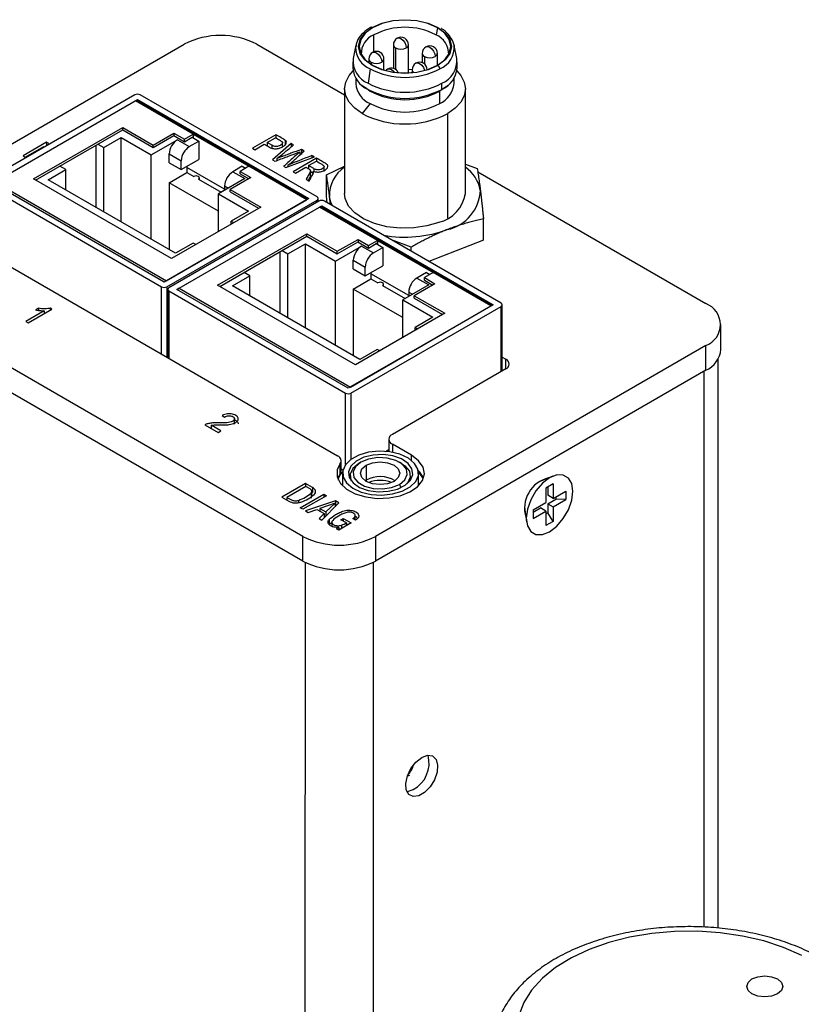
# Model space of a CAD drawing. Header units: inches. Extents: x 6.5 to 32.7, y 2.2 to 20.5.
# Tile 13 of 14: x 28.4 to 30.5, y 18 to 20.5. Entities that reach past the tile are written whole.
import ezdxf

# ---------------------------------------------------------------- set-up
doc = ezdxf.new("R2010")
doc.units = ezdxf.units.IN
doc.header["$MEASUREMENT"] = 0

msp = doc.modelspace()

# ---------------------------------------------------------------- linework, layer by layer
at = {"color": 8, "linetype": 'Continuous', "lineweight": 25}
for p, q in [((29.3589, 20.4436), (29.3589, 20.488)), ((29.4152, 20.4538), (29.4152, 20.3979)), ((29.3513, 20.4169), (29.3513, 20.411)), ((29.4903, 20.4314), (29.4903, 20.4121)), ((29.5509, 20.0106), (29.551, 20.2828)), ((28.8882, 20.2193), (28.8854, 20.221)), ((29.0927, 20.2003), (29.0927, 20.1933)), ((29.2021, 20.1396), (29.2021, 20.1326)), ((28.9699, 20.0946), (28.9798, 20.0889)), ((29.2107, 20.052), (29.2107, 20.0577)), ((29.3676, 19.9426), (29.3648, 19.9442)), ((28.8055, 19.6565), (28.8055, 19.832)), ((28.8196, 19.832), (28.8196, 19.6484)), ((28.8246, 19.8209), (28.8246, 19.6455)), ((29.4493, 19.8179), (29.4592, 19.8122)), ((29.6901, 19.611), (29.6901, 19.7809)), ((29.702, 19.6179), (29.702, 19.6434)), ((30.2187, 18.1642), (30.219, 19.6119)), ((29.2849, 19.3689), (29.2849, 19.5552)), ((29.299, 19.5552), (29.299, 19.3825)), ((29.4067, 19.4219), (29.4067, 19.4009)), ((29.4566, 19.3797), (29.4566, 19.3931)), ((29.277, 19.3175), (29.2751, 19.3159)), ((29.3387, 19.3284), (29.3387, 19.3252)), ((29.4297, 19.3092), (29.425, 19.3172)), ((29.4769, 19.3158), (29.475, 19.3175)), ((29.1796, 16.0876), (29.1803, 19.1142)), ((29.357, 19.1145), (29.3564, 16.1801))]:
    msp.add_line(p, q, dxfattribs=at)
at = {"color": 7, "linetype": 'Continuous', "lineweight": 25}
for p, q in [((29.5241, 20.5062), (29.5204, 20.488)), ((28.0044, 19.9667), (28.8647, 20.4633)), ((29.054, 20.4632), (29.2821, 20.3315)), ((29.3118, 20.4606), (29.3048, 20.4266)), ((29.4094, 20.4618), (29.4094, 20.4005)), ((29.4488, 20.3887), (29.4488, 20.4618)), ((29.5745, 20.4265), (29.5675, 20.4605)), ((29.4845, 20.4394), (29.4845, 20.4153)), ((29.5239, 20.4086), (29.5239, 20.4394)), ((29.3038, 20.4173), (29.3038, 20.4012)), ((29.3456, 20.425), (29.3456, 20.415)), ((29.3849, 20.3962), (29.3849, 20.425)), ((29.5754, 20.4012), (29.5755, 20.4173)), ((29.3486, 20.3992), (29.3436, 20.3618)), ((29.4488, 20.3985), (29.4582, 20.3978)), ((29.4582, 20.3968), (29.4582, 20.3893)), ((29.3117, 20.3749), (29.3117, 20.3611)), ((29.3276, 20.3569), (29.3341, 20.3514)), ((29.5357, 20.3457), (29.5357, 20.3618)), ((29.5451, 20.3513), (29.5516, 20.3568)), ((29.5676, 20.361), (29.5676, 20.3749)), ((28.7362, 20.3316), (28.3451, 20.1058)), ((29.2107, 20.0659), (28.7503, 20.3316)), ((29.2821, 20.3472), (29.2821, 20.075)), ((29.3491, 20.3409), (29.3341, 20.3514)), ((29.3436, 20.3458), (29.3491, 20.3409)), ((29.5451, 20.3513), (29.5301, 20.3409)), ((29.5301, 20.3088), (29.5301, 20.3409)), ((29.597, 20.0749), (29.5971, 20.3471)), ((28.3664, 20.1018), (28.7433, 20.3193)), ((28.372, 20.105), (28.7376, 20.3161)), ((28.8882, 20.2291), (28.7376, 20.3161)), ((29.1861, 20.0599), (28.7416, 20.3165)), ((28.7433, 20.3193), (29.1895, 20.0618)), ((28.7433, 20.3155), (28.7433, 20.3193)), ((29.3491, 20.3088), (29.3283, 20.2828)), ((28.4721, 20.1126), (28.7046, 20.2468)), ((28.4777, 20.1093), (28.7047, 20.2404)), ((28.7046, 20.2468), (28.784, 20.201)), ((28.7046, 20.2404), (28.7046, 20.2468)), ((28.7046, 20.2404), (28.784, 20.1946)), ((28.784, 20.201), (28.8378, 20.2321)), ((28.8378, 20.2321), (28.8656, 20.2161)), ((28.8378, 20.2321), (28.8378, 20.2256)), ((28.8656, 20.2161), (28.8882, 20.2291)), ((28.8882, 20.2291), (29.0332, 20.1455)), ((28.8882, 20.2291), (28.8882, 20.2193)), ((28.5062, 20.2081), (28.4449, 20.1727)), ((28.5123, 20.2045), (28.5062, 20.2081)), ((28.5062, 20.2081), (28.5062, 20.1988)), ((28.5103, 20.2012), (28.5123, 20.2045)), ((28.64, 20.203), (28.6552, 20.1942)), ((28.6552, 20.1942), (28.7008, 20.2206)), ((28.7008, 20.2206), (28.779, 20.1754)), ((28.7008, 20.0009), (28.7008, 20.2206)), ((28.779, 20.1754), (28.8468, 20.2146)), ((28.784, 20.1946), (28.8378, 20.2256)), ((28.8377, 20.2256), (28.8656, 20.2095)), ((28.8468, 20.2146), (28.878, 20.1967)), ((28.8656, 20.2095), (28.8854, 20.221)), ((28.8656, 20.2095), (28.8656, 20.2161)), ((28.878, 20.1967), (28.9027, 20.211)), ((28.8854, 20.221), (28.9027, 20.211)), ((28.9027, 20.211), (28.9027, 20.1636)), ((29.1035, 20.2278), (29.0422, 20.1924)), ((29.0484, 20.1888), (29.0733, 20.2032)), ((29.0806, 20.2073), (29.1025, 20.22)), ((29.0927, 20.2003), (29.0806, 20.2073)), ((29.0806, 20.2073), (29.0806, 20.1995)), ((29.1431, 20.2049), (29.0943, 20.1623)), ((29.1035, 20.2278), (29.1035, 20.2194)), ((29.1206, 20.1942), (29.1206, 20.2071)), ((29.1278, 20.213), (29.1278, 20.2002)), ((29.1495, 20.2012), (29.1431, 20.2049)), ((29.1431, 20.2049), (29.1431, 20.1959)), ((28.4506, 20.1694), (28.4988, 20.1972)), ((28.4988, 20.1972), (28.4964, 20.1932)), ((28.4988, 20.1972), (28.4988, 20.1945)), ((28.6344, 20.1997), (28.6344, 20.0393)), ((28.6552, 20.0273), (28.6552, 20.1942)), ((28.784, 20.1946), (28.784, 20.201)), ((28.8256, 20.155), (28.8256, 20.1779)), ((28.8256, 20.1779), (28.8567, 20.1599)), ((29.0422, 20.1924), (29.0484, 20.1888)), ((29.1659, 20.1832), (29.1659, 20.175)), ((29.1772, 20.1852), (29.1697, 20.1895)), ((29.1697, 20.1895), (29.1697, 20.1766)), ((28.4449, 20.1727), (28.4506, 20.1694)), ((28.779, 19.9558), (28.779, 20.1754)), ((28.8256, 20.155), (28.8567, 20.1371)), ((28.8567, 20.1371), (28.9027, 20.1636)), ((28.8567, 20.1371), (28.8567, 20.1599)), ((29.0943, 20.1623), (29.1007, 20.1586)), ((29.1059, 20.1655), (29.1059, 20.1606)), ((29.1294, 20.142), (29.2036, 20.1699)), ((29.2095, 20.1665), (29.1483, 20.1311)), ((29.1887, 20.1473), (29.209, 20.159)), ((29.2036, 20.1699), (29.1973, 20.1735)), ((29.1973, 20.1735), (29.1973, 20.1676)), ((29.2095, 20.1665), (29.2095, 20.1587)), ((28.5106, 20.1107), (28.5562, 20.1371)), ((28.5562, 20.1371), (28.541, 20.1458)), ((28.5562, 20.0844), (28.5562, 20.1371)), ((28.8256, 20.1028), (28.8716, 20.1293)), ((28.8716, 20.1456), (28.8716, 20.1293)), ((28.9699, 20.0857), (28.8716, 20.1424)), ((28.8716, 20.1293), (28.8896, 20.1189)), ((29.0158, 20.1456), (28.9911, 20.1314)), ((28.9911, 20.1314), (29.0222, 20.1134)), ((29.0332, 20.1455), (29.0105, 20.1324)), ((29.0105, 20.1324), (29.0383, 20.1164)), ((29.0105, 20.1259), (29.0105, 20.1324)), ((29.0158, 20.1456), (29.0247, 20.1405)), ((29.1838, 20.0585), (29.0332, 20.1455)), ((29.1234, 20.1455), (29.1294, 20.142)), ((29.1349, 20.1487), (29.1349, 20.1441)), ((29.1483, 20.1311), (29.1545, 20.1275)), ((29.1545, 20.1275), (29.1817, 20.1432)), ((29.1866, 20.1404), (29.1887, 20.1416)), ((29.2021, 20.1396), (29.1887, 20.1473)), ((29.1887, 20.1473), (29.1887, 20.1392)), ((29.1933, 20.1209), (29.1933, 20.1338)), ((29.1933, 20.1318), (29.2005, 20.1276)), ((29.2005, 20.1331), (29.2005, 20.1275)), ((29.2012, 20.1292), (29.2012, 20.1299)), ((29.2288, 20.1319), (29.2288, 20.1447)), ((29.2351, 20.1233), (29.2821, 20.1462)), ((29.597, 20.1508), (29.6278, 20.1394)), ((29.629, 20.1311), (30.2232, 19.7879)), ((28.8125, 19.8442), (28.3664, 20.1018)), ((28.372, 20.105), (28.8182, 19.8475)), ((28.8313, 19.9052), (28.4721, 20.1126)), ((28.8422, 19.9193), (28.5106, 20.1107)), ((28.8256, 20.1028), (28.8256, 19.9289)), ((28.9543, 20.0285), (28.8256, 20.1028)), ((28.9016, 20.112), (28.9607, 20.0779)), ((28.9041, 20.1105), (28.9041, 20.1154)), ((29.0222, 20.1134), (28.9543, 20.0742)), ((29.0383, 20.1164), (28.9845, 20.0853)), ((29.0105, 20.1259), (29.0326, 20.1131)), ((29.1819, 20.1117), (29.1898, 20.1072)), ((29.2351, 20.0681), (29.2351, 20.1233)), ((28.3451, 20.0977), (28.8055, 19.832)), ((28.9699, 20.0946), (28.9699, 20.0832)), ((28.9845, 20.0853), (29.0638, 20.0395)), ((28.9845, 20.0789), (28.9845, 20.0853)), ((28.9845, 20.0789), (29.0583, 20.0363)), ((29.1895, 20.0618), (28.8125, 19.8442)), ((28.8182, 19.8475), (29.1838, 20.0585)), ((28.8196, 19.832), (29.2107, 20.0577)), ((29.2156, 20.0548), (28.8246, 19.8291)), ((28.9543, 20.0742), (29.0325, 20.0291)), ((28.9543, 19.9763), (28.9543, 20.0742)), ((29.2136, 20.0537), (29.2136, 20.0618)), ((29.6901, 19.7891), (29.2298, 20.0548)), ((29.2373, 20.0505), (29.2351, 20.0681)), ((29.2455, 20.0458), (29.2432, 20.0669)), ((29.0638, 20.0395), (28.8313, 19.9052)), ((28.8458, 19.825), (29.2227, 20.0426)), ((28.8514, 19.8283), (29.217, 20.0393)), ((29.0325, 20.0291), (28.9868, 20.0028)), ((29.3676, 19.9524), (29.217, 20.0393)), ((29.6656, 19.7831), (29.221, 20.0397)), ((29.2227, 20.0426), (29.6689, 19.785)), ((29.2227, 20.0388), (29.2227, 20.0426)), ((28.9868, 20.0028), (28.9936, 19.9989)), ((28.9868, 19.995), (28.9868, 20.0028)), ((29.644, 19.9533), (29.644, 20.0085)), ((28.9515, 19.8358), (29.1841, 19.9701)), ((28.9571, 19.8326), (29.1841, 19.9636)), ((29.1841, 19.9701), (29.2634, 19.9243)), ((29.1841, 19.9637), (29.1841, 19.9701)), ((29.1841, 19.9637), (29.2634, 19.9178)), ((29.2634, 19.9243), (29.3173, 19.9553)), ((29.2634, 19.9178), (29.3173, 19.9489)), ((29.3172, 19.9488), (29.345, 19.9328)), ((29.3173, 19.9553), (29.345, 19.9393)), ((29.3173, 19.9553), (29.3173, 19.9489)), ((29.345, 19.9393), (29.3676, 19.9524)), ((29.3676, 19.9524), (29.5126, 19.8687)), ((29.3676, 19.9524), (29.3676, 19.9426)), ((29.4557, 19.935), (29.4048, 19.9538)), ((29.644, 19.9533), (29.5019, 19.8978)), ((28.319, 19.9375), (29.2641, 19.3917)), ((28.8879, 19.9456), (28.8422, 19.9193)), ((28.8946, 19.9418), (28.8879, 19.9456)), ((29.1138, 19.923), (29.1138, 19.7626)), ((29.1194, 19.9262), (29.1346, 19.9175)), ((29.1346, 19.9175), (29.1802, 19.9438)), ((29.1802, 19.9438), (29.2584, 19.8987)), ((29.1802, 19.7242), (29.1802, 19.9438)), ((29.2584, 19.8987), (29.3263, 19.9379)), ((29.2634, 19.9178), (29.2634, 19.9243)), ((29.3263, 19.9379), (29.3574, 19.9199)), ((29.345, 19.9328), (29.3648, 19.9442)), ((29.345, 19.9328), (29.345, 19.9393)), ((29.3574, 19.9199), (29.3821, 19.9342)), ((29.3648, 19.9442), (29.3821, 19.9342)), ((29.3821, 19.9342), (29.3821, 19.8868)), ((29.4557, 19.9244), (29.4557, 19.935)), ((29.1346, 19.7505), (29.1346, 19.9175)), ((29.2584, 19.6791), (29.2584, 19.8987)), ((29.305, 19.8783), (29.305, 19.9011)), ((29.305, 19.9011), (29.3362, 19.8832)), ((29.305, 19.8783), (29.3362, 19.8603)), ((29.3362, 19.8603), (29.3821, 19.8868)), ((29.3362, 19.8603), (29.3362, 19.8832)), ((29.1737, 19.182), (28.0044, 19.8574)), ((28.99, 19.834), (29.0356, 19.8603)), ((29.0356, 19.8603), (29.0204, 19.8691)), ((29.0356, 19.8077), (29.0356, 19.8603)), ((29.305, 19.826), (29.351, 19.8526)), ((29.351, 19.8689), (29.351, 19.8526)), ((29.4493, 19.8089), (29.351, 19.8656)), ((29.351, 19.8526), (29.369, 19.8421)), ((29.4953, 19.8689), (29.4705, 19.8546)), ((29.4705, 19.8546), (29.5016, 19.8367)), ((29.5126, 19.8687), (29.49, 19.8556)), ((29.49, 19.8556), (29.5177, 19.8396)), ((29.49, 19.8491), (29.49, 19.8556)), ((29.49, 19.8491), (29.512, 19.8364)), ((29.4953, 19.8689), (29.5041, 19.8638)), ((29.6632, 19.7818), (29.5126, 19.8687)), ((28.8216, 19.825), (28.8216, 19.6472)), ((28.8246, 19.8209), (29.2849, 19.5552)), ((29.292, 19.5674), (28.8458, 19.825)), ((28.8514, 19.8283), (29.2976, 19.5707)), ((29.3107, 19.6285), (28.9515, 19.8358)), ((29.3217, 19.6426), (28.99, 19.834)), ((29.305, 19.826), (29.305, 19.6521)), ((29.4337, 19.7517), (29.305, 19.826)), ((29.3811, 19.8352), (29.4401, 19.8011)), ((29.3835, 19.8338), (29.3835, 19.8387)), ((29.5016, 19.8367), (29.4337, 19.7975)), ((29.5177, 19.8396), (29.4639, 19.8086)), ((28.0044, 19.7931), (29.1737, 19.1178)), ((29.4337, 19.7975), (29.5119, 19.7524)), ((29.4337, 19.6995), (29.4337, 19.7975)), ((29.4493, 19.8179), (29.4493, 19.8064)), ((29.4639, 19.8086), (29.5433, 19.7627)), ((29.4639, 19.8021), (29.4639, 19.8086)), ((29.4639, 19.8021), (29.5377, 19.7595)), ((28.4997, 19.7694), (28.4518, 19.7417)), ((28.4583, 19.738), (28.5198, 19.7735)), ((28.485, 19.7758), (28.4778, 19.7716)), ((28.485, 19.7758), (28.485, 19.7705)), ((28.4997, 19.7694), (28.4997, 19.7619)), ((28.5198, 19.7735), (28.5156, 19.7759)), ((28.5156, 19.7759), (28.5156, 19.7711)), ((29.6689, 19.785), (29.292, 19.5674)), ((29.2976, 19.5707), (29.6632, 19.7818)), ((29.299, 19.5552), (29.6901, 19.7809)), ((29.693, 19.6127), (29.693, 19.785)), ((28.4518, 19.7417), (28.4583, 19.738)), ((29.5433, 19.7627), (29.3107, 19.6285)), ((29.5119, 19.7524), (29.4663, 19.726)), ((29.4663, 19.726), (29.473, 19.7222)), ((29.4663, 19.7183), (29.4663, 19.726)), ((30.2624, 19.669), (30.2624, 19.7332)), ((29.3673, 19.6689), (29.3217, 19.6426)), ((30.2232, 19.6786), (29.363, 19.182)), ((29.374, 19.665), (29.3673, 19.6689)), ((30.2232, 19.6143), (30.2232, 19.6786)), ((29.693, 19.6486), (29.702, 19.6434)), ((30.2553, 18.162), (30.2556, 19.6447)), ((30.2232, 19.6143), (29.363, 19.1177)), ((29.702, 19.6179), (29.4067, 19.4474)), ((28.9633, 19.4967), (28.9692, 19.4924)), ((28.9958, 19.4737), (28.9958, 19.4898)), ((28.9183, 19.4722), (28.9531, 19.4521)), ((28.9603, 19.4563), (28.9345, 19.4712)), ((28.9345, 19.4712), (28.9345, 19.4628)), ((28.9531, 19.4521), (28.9603, 19.4563)), ((29.3975, 19.4347), (29.3975, 19.4023)), ((29.4566, 19.3931), (29.4067, 19.4219)), ((29.3893, 19.4032), (29.3975, 19.4079)), ((29.2708, 19.3456), (29.2708, 19.3719)), ((29.2732, 19.3525), (29.2733, 19.3789)), ((29.2732, 19.3578), (29.2781, 19.355)), ((29.3248, 19.3751), (29.3193, 19.3718)), ((29.3387, 19.367), (29.3387, 19.3284)), ((29.4306, 19.3718), (29.425, 19.3751)), ((29.2708, 19.3456), (29.2643, 19.3334)), ((29.2715, 19.3435), (29.2651, 19.3313)), ((29.2753, 19.3482), (29.2663, 19.338)), ((29.2666, 19.3383), (29.2666, 19.3386)), ((29.2666, 19.3281), (29.2666, 19.3355)), ((29.2772, 19.3503), (29.2715, 19.3435)), ((29.277, 19.3465), (29.277, 19.3139)), ((29.2962, 19.3397), (29.2962, 19.3314)), ((29.4537, 19.328), (29.4537, 19.3397)), ((29.475, 19.3139), (29.475, 19.3465)), ((29.4858, 19.3379), (29.4767, 19.3482)), ((29.8248, 19.3387), (29.7888, 19.3239)), ((29.8056, 19.3326), (29.8062, 19.3311)), ((29.1807, 19.3194), (29.1193, 19.2839)), ((29.1816, 19.3119), (29.1322, 19.2834)), ((29.1986, 19.309), (29.1807, 19.3194)), ((29.1807, 19.3194), (29.1807, 19.3114)), ((29.1986, 19.309), (29.1986, 19.2961)), ((29.3387, 19.3284), (29.3362, 19.3268)), ((29.4763, 19.3152), (29.475, 19.3217)), ((29.7944, 19.3262), (29.7932, 19.3269)), ((29.8067, 19.3078), (29.8066, 19.2698)), ((29.8257, 19.3188), (29.8067, 19.3078)), ((29.8116, 19.3106), (29.8116, 19.289)), ((29.8257, 19.3188), (29.8257, 19.2808)), ((29.1193, 19.2839), (29.1372, 19.2736)), ((29.1322, 19.2834), (29.1322, 19.2765)), ((29.1666, 19.2566), (29.2282, 19.2922)), ((29.2355, 19.2879), (29.1739, 19.2524)), ((29.195, 19.2946), (29.195, 19.2817)), ((29.1971, 19.2863), (29.1971, 19.2992)), ((29.1971, 19.297), (29.1986, 19.2961)), ((29.2282, 19.2922), (29.2355, 19.2879)), ((29.2282, 19.2922), (29.2282, 19.2837)), ((29.8257, 19.2808), (29.8116, 19.289)), ((29.8257, 19.2808), (29.8586, 19.2998)), ((29.8322, 19.2845), (29.8322, 19.2788)), ((29.8586, 19.2998), (29.8586, 19.2777)), ((29.1304, 19.2775), (29.1322, 19.2785)), ((29.1622, 19.2757), (29.1622, 19.2694)), ((29.1739, 19.2524), (29.1666, 19.2566)), ((29.2586, 19.2743), (29.1805, 19.2486)), ((29.2574, 19.2686), (29.2176, 19.2549)), ((29.2176, 19.2549), (29.2337, 19.2456)), ((29.2176, 19.2549), (29.2176, 19.2478)), ((29.2231, 19.224), (29.2674, 19.2692)), ((29.2337, 19.2456), (29.2574, 19.2686)), ((29.2574, 19.2686), (29.2574, 19.259)), ((29.2574, 19.261), (29.2586, 19.2614)), ((29.2674, 19.2692), (29.2586, 19.2743)), ((29.2586, 19.2743), (29.2586, 19.2614)), ((29.2586, 19.2614), (29.2594, 19.261)), ((29.7509, 19.2582), (29.756, 19.2196)), ((29.7738, 19.2508), (29.8066, 19.2698)), ((29.7738, 19.2451), (29.7925, 19.2559)), ((29.8066, 19.2477), (29.7925, 19.2559)), ((29.8116, 19.2669), (29.8322, 19.2788)), ((29.8116, 19.2669), (29.8116, 19.2432)), ((29.8116, 19.2669), (29.8257, 19.2588)), ((29.8257, 19.2588), (29.8586, 19.2777)), ((29.8257, 19.2588), (29.8257, 19.2208)), ((29.8586, 19.2777), (29.8322, 19.2788)), ((29.1805, 19.2486), (29.1875, 19.2445)), ((29.1875, 19.2445), (29.2098, 19.2523)), ((29.2098, 19.2523), (29.2291, 19.2412)), ((29.2291, 19.2412), (29.2159, 19.2281)), ((29.2175, 19.2479), (29.2176, 19.2479)), ((29.2291, 19.2412), (29.2291, 19.23)), ((29.2325, 19.2335), (29.2291, 19.2355)), ((29.2337, 19.2456), (29.2337, 19.2348)), ((29.2728, 19.2253), (29.2789, 19.2288)), ((29.2789, 19.2288), (29.2996, 19.2169)), ((29.2789, 19.2288), (29.2789, 19.2218)), ((29.3072, 19.2305), (29.3072, 19.2262)), ((29.3102, 19.2245), (29.3102, 19.2358)), ((29.7505, 19.2529), (29.7516, 19.2522)), ((29.7533, 19.2395), (29.7517, 19.2393)), ((29.7738, 19.2508), (29.7737, 19.2288)), ((29.7737, 19.2288), (29.8066, 19.2477)), ((29.8066, 19.2477), (29.8066, 19.2098)), ((29.8116, 19.2432), (29.8066, 19.2403)), ((29.8257, 19.2208), (29.8116, 19.2432)), ((29.2159, 19.2281), (29.2231, 19.224)), ((29.2418, 19.2255), (29.2418, 19.2127)), ((29.2491, 19.2176), (29.2418, 19.2127)), ((29.2491, 19.2188), (29.2491, 19.2078)), ((29.2616, 19.2019), (29.2675, 19.2054)), ((29.2675, 19.2054), (29.2675, 19.1985)), ((29.2996, 19.2169), (29.2676, 19.1985)), ((29.2869, 19.2172), (29.2728, 19.2253)), ((29.2743, 19.2111), (29.2743, 19.2023)), ((29.2869, 19.2172), (29.2868, 19.2096)), ((29.2884, 19.2105), (29.2868, 19.2114)), ((29.3108, 19.2241), (29.3039, 19.2281)), ((29.8257, 19.2208), (29.8066, 19.2098)), ((29.1737, 19.1178), (29.1737, 19.182)), ((29.2676, 19.1985), (29.2616, 19.2019)), ((29.363, 19.182), (29.363, 19.1177))]:
    msp.add_line(p, q, dxfattribs=at)
at = {"color": 7, "linetype": 'Continuous', "lineweight": 25, "flags": 128}
for points in [[(29.5241, 20.5062), (29.4994, 20.5172), (29.4705, 20.5241), (29.4396, 20.5264), (29.4087, 20.5241), (29.3799, 20.5172), (29.3552, 20.5062), (29.3362, 20.492), (29.3243, 20.4753), (29.3202, 20.4575), (29.3243, 20.4396), (29.3362, 20.423), (29.3552, 20.4087)], [(29.3541, 20.5069), (29.3792, 20.5179), (29.4083, 20.5249), (29.4396, 20.5273), (29.4709, 20.5249), (29.5001, 20.5179), (29.5251, 20.5068), (29.5444, 20.4924), (29.5564, 20.4755), (29.5606, 20.4574), (29.5564, 20.4394), (29.5444, 20.4225), (29.5251, 20.4081)], [(29.5251, 20.4081), (29.5001, 20.397), (29.4709, 20.39), (29.4396, 20.3876), (29.4083, 20.39), (29.3792, 20.397), (29.3541, 20.4081), (29.3349, 20.4226), (29.3228, 20.4394), (29.3187, 20.4575), (29.3228, 20.4756), (29.3349, 20.4924), (29.3541, 20.5069)], [(29.3552, 20.4087), (29.3799, 20.3977), (29.4087, 20.3908), (29.4396, 20.3885), (29.4705, 20.3908), (29.4994, 20.3977), (29.5241, 20.4087), (29.5431, 20.423), (29.555, 20.4396), (29.5591, 20.4574), (29.555, 20.4753), (29.5431, 20.4919), (29.5241, 20.5062)], [(29.3283, 20.2828), (29.3087, 20.2966), (29.2941, 20.3123), (29.2852, 20.3294), (29.2821, 20.3471), (29.2852, 20.3649), (29.2941, 20.3819), (29.3044, 20.3938)], [(29.5748, 20.3937), (29.5851, 20.3819), (29.5941, 20.3648), (29.5971, 20.3471), (29.5941, 20.3294), (29.5851, 20.3123), (29.5705, 20.2966), (29.551, 20.2828)], [(29.5278, 19.9996), (29.4966, 19.9902), (29.4625, 19.985), (29.4272, 19.9843), (29.3926, 19.9882), (29.3603, 19.9964), (29.332, 20.0085), (29.3091, 20.024), (29.2928, 20.0421), (29.2837, 20.0617), (29.2821, 20.075)], [(29.2508, 20.0427), (29.2467, 20.0522), (29.2432, 20.0669)], [(29.2708, 19.3719), (29.2629, 19.3548), (29.2632, 19.3371), (29.2717, 19.32), (29.2877, 19.3049), (29.3102, 19.2928), (29.3374, 19.2846), (29.3674, 19.2809), (29.3981, 19.2819), (29.4271, 19.2877), (29.4525, 19.2977), (29.4723, 19.3112), (29.4851, 19.3273), (29.49, 19.3448), (29.4866, 19.3625), (29.4752, 19.3789), (29.4566, 19.3931)], [(29.2708, 19.3719), (29.2723, 19.3745), (29.2731, 19.3771), (29.2732, 19.3797), (29.2727, 19.3824), (29.2714, 19.3849), (29.2696, 19.3874), (29.2671, 19.3896), (29.2641, 19.3917)], [(29.2845, 19.3684), (29.2776, 19.3526), (29.2786, 19.3364), (29.2875, 19.3209), (29.3036, 19.3076), (29.3255, 19.2974), (29.3516, 19.2911), (29.3796, 19.2894), (29.4073, 19.2923), (29.4325, 19.2996), (29.4531, 19.3107), (29.4675, 19.3247), (29.4744, 19.3404), (29.4734, 19.3567), (29.4645, 19.3721), (29.4484, 19.3855), (29.4265, 19.3957), (29.4005, 19.4019), (29.3724, 19.4036), (29.3447, 19.4008), (29.3195, 19.3935), (29.2989, 19.3824), (29.2845, 19.3684)], [(29.2984, 19.3651), (29.2923, 19.3503), (29.2943, 19.3352), (29.3044, 19.3212), (29.3215, 19.3096), (29.3439, 19.3017), (29.3695, 19.2982), (29.3957, 19.2994), (29.4199, 19.3052), (29.4399, 19.315), (29.4536, 19.328), (29.4598, 19.3427), (29.4577, 19.3579), (29.4476, 19.3719), (29.4305, 19.3834), (29.4081, 19.3913), (29.3826, 19.3949), (29.3564, 19.3937), (29.3321, 19.3879), (29.3121, 19.378), (29.2984, 19.3651)], [(29.425, 19.3172), (29.4392, 19.3288), (29.4455, 19.3426), (29.4434, 19.3567), (29.433, 19.3696), (29.4156, 19.3796), (29.3933, 19.3856), (29.3688, 19.3869), (29.345, 19.3832), (29.3248, 19.3751)], [(29.3193, 19.3718), (29.3036, 19.3589), (29.2965, 19.3437), (29.2989, 19.3279), (29.2997, 19.3262)], [(29.3248, 19.3751), (29.3107, 19.3634), (29.3043, 19.3497), (29.3065, 19.3355), (29.3169, 19.3227), (29.3343, 19.3126), (29.3566, 19.3066), (29.3811, 19.3054), (29.4049, 19.3091), (29.425, 19.3172)], [(29.4111, 19.3252), (29.3945, 19.3188), (29.3749, 19.3166), (29.3553, 19.3188), (29.3387, 19.3252), (29.3276, 19.3348), (29.3237, 19.3461), (29.3276, 19.3574), (29.3387, 19.367)], [(29.3387, 19.367), (29.3553, 19.3734), (29.3749, 19.3757), (29.3945, 19.3734), (29.4111, 19.367), (29.4222, 19.3574), (29.4261, 19.3461), (29.4222, 19.3348), (29.4111, 19.3252)], [(29.4306, 19.3718), (29.4394, 19.3658), (29.451, 19.3515), (29.4534, 19.3357), (29.4463, 19.3205), (29.4446, 19.3185)], [(29.4869, 19.3312), (29.4843, 19.3372), (29.4748, 19.3503)], [(29.8162, 19.3345), (29.7974, 19.3202), (29.7805, 19.3005), (29.767, 19.2772), (29.7584, 19.2526), (29.7554, 19.2292), (29.7583, 19.2092), (29.767, 19.1946), (29.7804, 19.1868), (29.7974, 19.1866), (29.8161, 19.194), (29.8349, 19.2083), (29.8519, 19.2281), (29.8654, 19.2514), (29.874, 19.2759), (29.877, 19.2994), (29.874, 19.3193), (29.8654, 19.3339), (29.8519, 19.3417), (29.835, 19.3419), (29.8162, 19.3345)], [(29.277, 19.3217), (29.2761, 19.3181), (29.2757, 19.3152)], [(29.4831, 18.6064), (29.4982, 18.6119), (29.5113, 18.6101), (29.5205, 18.6013), (29.5247, 18.5866), (29.5233, 18.5682), (29.5164, 18.5484), (29.5051, 18.5299), (29.4908, 18.5152), (29.4754, 18.5064), (29.4611, 18.5045), (29.4498, 18.5099), (29.443, 18.5218), (29.4416, 18.5386), (29.4458, 18.5581), (29.455, 18.5776), (29.4681, 18.5944), (29.4831, 18.6064)], [(29.4511, 18.5589), (29.4487, 18.5581), (29.4466, 18.5585), (29.446, 18.5589)], [(29.4447, 18.517), (29.4461, 18.5172), (29.4612, 18.5226)], [(30.4731, 18.0904), (30.4256, 18.1113), (30.3737, 18.1284), (30.3182, 18.1413), (30.2603, 18.1499), (30.201, 18.1539), (30.1412, 18.1533), (30.0821, 18.1482), (30.0247, 18.1385), (29.9701, 18.1245), (29.9191, 18.1064), (29.8729, 18.0846), (29.832, 18.0594), (29.7974, 18.0313), (29.7695, 18.0007), (29.749, 17.9683), (29.7361, 17.9346), (29.7311, 17.9002), (29.7341, 17.8658), (29.745, 17.8318), (29.7637, 17.799), (29.7897, 17.768), (29.8228, 17.7392), (29.8621, 17.7132)], [(30.3433, 17.991), (30.3331, 17.9998), (30.3295, 18.0102), (30.3331, 18.0206), (30.3433, 18.0294), (30.3585, 18.0353), (30.3765, 18.0373), (30.3945, 18.0353), (30.4098, 18.0294), (30.4199, 18.0206), (30.4235, 18.0102), (30.4199, 17.9998), (30.4098, 17.991), (30.3945, 17.9851), (30.3765, 17.9831), (30.3585, 17.9851), (30.3433, 17.991)]]:
    msp.add_lwpolyline(points, dxfattribs=at)
at = {"color": 8, "linetype": 'Continuous', "lineweight": 25, "flags": 128}
for points in [[(29.4193, 20.4789), (29.4193, 20.4789), (29.4238, 20.4798), (29.4291, 20.4779), (29.4344, 20.4736), (29.4389, 20.4675), (29.442, 20.4606), (29.443, 20.4538)], [(29.3554, 20.442), (29.3554, 20.442), (29.3599, 20.4429), (29.3652, 20.441), (29.3706, 20.4367), (29.3751, 20.4307), (29.3781, 20.4237), (29.3792, 20.4169)], [(29.4944, 20.4565), (29.4944, 20.4565), (29.4989, 20.4573), (29.5042, 20.4555), (29.5095, 20.4512), (29.5141, 20.4451), (29.5171, 20.4381), (29.5181, 20.4314)], [(29.468, 20.4139), (29.468, 20.4139), (29.4725, 20.4147), (29.4778, 20.4129), (29.4832, 20.4086), (29.4877, 20.4025), (29.4907, 20.3955), (29.4908, 20.3951)], [(29.3942, 20.3987), (29.3942, 20.3987), (29.3987, 20.3995), (29.4041, 20.3977), (29.4094, 20.3934), (29.4119, 20.3904)]]:
    msp.add_lwpolyline(points, dxfattribs=at)
at = {"color": 7, "linetype": 'Continuous', "lineweight": 25}
for centre, radius, start, end in [((28.9593, 20.2806), 0.2057, 62.5944, 117.3884), ((29.379, 20.4387), 0.0533, 112.1537, 182.1681), ((29.4396, 20.3322), 0.1754, 62.5944, 117.3884), ((29.4988, 20.4377), 0.0547, 358.8228, 66.8246), ((29.4291, 20.4618), 0.0197, 119.9973, 179.9871), ((29.4291, 20.4618), 0.0197, 359.9871, 119.9973), ((29.5072, 20.455), 0.0606, 292.8419, 5.2503), ((29.3714, 20.455), 0.0603, 178.6551, 247.7598), ((29.3652, 20.425), 0.0197, 119.9973, 179.9871), ((29.3652, 20.425), 0.0197, 359.9871, 119.9973), ((29.4291, 20.4807), 0.0302, 242.5944, 297.3884), ((29.5042, 20.4394), 0.0197, 119.9973, 179.9871), ((29.5042, 20.4394), 0.0197, 359.9871, 119.9973), ((29.3668, 20.4198), 0.0624, 173.6913, 248.1862), ((29.3652, 20.4438), 0.0302, 242.5944, 297.3884), ((29.4778, 20.3968), 0.0197, 119.9973, 179.9871), ((29.4778, 20.3968), 0.0197, 359.9871, 119.9973), ((29.5042, 20.4582), 0.0302, 242.5944, 297.3884), ((29.5185, 20.3978), 0.0123, 6.6011, 57.1489), ((29.5109, 20.4207), 0.0639, 292.8419, 5.2503), ((29.3688, 20.4058), 0.0651, 184.0459, 247.2444), ((29.4397, 20.5749), 0.1978, 242.5944, 297.3884), ((29.4041, 20.3816), 0.0197, 119.9973, 137.6581), ((29.4041, 20.3816), 0.0197, 22.7949, 119.9973), ((29.5075, 20.408), 0.0683, 294.3785, 354.2997), ((29.3729, 20.3654), 0.0614, 184.0459, 247.2444), ((29.4397, 20.5471), 0.2087, 242.5944, 297.3884), ((29.5035, 20.3674), 0.0644, 294.3785, 354.2997), ((28.7433, 20.3179), 0.0154, 62.6109, 117.3905), ((29.4396, 20.5311), 0.2087, 242.5944, 297.3884), ((29.4396, 20.5155), 0.1966, 242.5944, 297.3884), ((28.74, 20.3128), 0.00402, 65.6933, 125.6173), ((29.4396, 20.4834), 0.1966, 242.5944, 297.3884), ((29.4396, 20.4977), 0.242, 242.5944, 297.3884), ((28.8717, 20.1758), 0.0461, 122.6056, 177.3957), ((28.8865, 20.2196), 0.00175, 350.7869, 129.2023), ((28.9028, 20.1578), 0.0461, 122.6056, 177.3957), ((29.0159, 20.0925), 0.0461, 122.6056, 177.3957), ((29.3301, 20.0707), 0.087, 123.4959, 182.4949), ((29.5435, 20.0659), 0.0939, 10.4903, 55.275), ((28.8956, 20.1073), 0.0131, 62.6109, 117.3905), ((28.9003, 20.1154), 0.00371, 290.7824, 69.2176), ((29.5067, 20.0885), 0.0913, 283.3412, 351.4644), ((29.5263, 20.0879), 0.1097, 282.3993, 357.4311), ((29.2091, 20.0618), 0.00437, 290.7824, 69.2176), ((29.2227, 20.0412), 0.0154, 62.6109, 117.3905), ((29.2194, 20.0361), 0.00402, 65.6933, 125.6173), ((29.4391, 20.2834), 0.3223, 260.1042, 290.1008), ((29.3511, 19.899), 0.0461, 122.6056, 177.3957), ((29.3659, 19.9429), 0.00175, 350.7869, 129.2023), ((29.3822, 19.8811), 0.0461, 122.6056, 177.3957), ((29.4954, 19.8158), 0.0461, 122.6056, 177.3957), ((28.8125, 19.8456), 0.0154, 242.6109, 297.3905), ((28.8261, 19.825), 0.00437, 110.7824, 249.2176), ((28.8575, 19.8185), 0.0115, 121.9547, 151.1451), ((29.3751, 19.8305), 0.0131, 62.6109, 117.3905), ((29.3797, 19.8387), 0.00371, 290.7824, 69.2176), ((29.6885, 19.785), 0.00437, 290.7824, 69.2176), ((30.2024, 19.7333), 0.0585, 290.796, 69.2039), ((30.1954, 19.6756), 0.0673, 294.3785, 354.2997), ((29.6971, 19.6306), 0.0136, 290.796, 69.2039), ((29.292, 19.5688), 0.0154, 242.6109, 297.3905), ((29.4115, 19.4347), 0.0136, 110.796, 249.2039), ((29.2614, 19.3527), 0.0118, 322.6954, 358.9673), ((29.3748, 19.2626), 0.0751, 58.8304, 118.718), ((29.3748, 19.2617), 0.0759, 59.1653, 118.3831), ((29.4368, 19.314), 0.0545, 20.7424, 46.4975), ((29.8317, 19.2553), 0.0808, 102.9996, 196.98), ((29.3749, 19.2457), 0.0818, 68.8035, 111.1965), ((29.2684, 19.3646), 0.2057, 242.5944, 297.3884), ((29.2683, 19.3004), 0.2057, 242.5944, 297.3884), ((29.4243, 18.5914), 0.0781, 298.2158, 15.2828)]:
    msp.add_arc(centre, radius, start, end, dxfattribs=at)
at = {"color": 8, "linetype": 'Continuous', "lineweight": 25}
for centre, radius, start, end in [((29.3518, 20.5038), 0.00383, 53.1971, 115.4868), ((29.4188, 20.4625), 0.00944, 184.0459, 247.2444), ((29.4389, 20.4628), 0.0099, 294.3785, 354.2997), ((29.4939, 20.4401), 0.00944, 184.0459, 247.2444), ((29.514, 20.4404), 0.0099, 294.3785, 354.2997), ((29.355, 20.4256), 0.00944, 184.0459, 247.2444), ((29.3751, 20.426), 0.0099, 294.3785, 354.2997), ((29.467, 20.3974), 0.00888, 183.4079, 238.8429), ((29.4059, 18.602), 0.0582, 314.3982, 346.1085)]:
    msp.add_arc(centre, radius, start, end, dxfattribs=at)
at = {"color": 7, "linetype": 'Continuous', "lineweight": 25}
for points, knots in [([(29.3502, 20.5072), (29.3465, 20.5049), (29.3357, 20.4982), (29.3222, 20.4847), (29.3128, 20.4694), (29.3122, 20.4595), (29.312, 20.4562)], [0, 0, 0, 0, 0.1729259, 0.5027624, 0.8313073, 1, 1, 1, 1]), ([(29.5679, 20.452), (29.5681, 20.4529), (29.5691, 20.46), (29.5641, 20.4732), (29.5527, 20.4896), (29.5419, 20.5001), (29.5342, 20.504), (29.534, 20.5041)], [0, 0, 0, 0, 0.047609, 0.3588252, 0.670102, 0.9901879, 1, 1, 1, 1]), ([(29.0733, 20.2032), (29.077, 20.2011), (29.0806, 20.199), (29.0861, 20.1958), (29.0879, 20.1948), (29.0915, 20.1932), (29.0932, 20.1926), (29.0985, 20.1912), (29.1019, 20.191), (29.1086, 20.1918), (29.1134, 20.1929), (29.1179, 20.1948), (29.1208, 20.1962), (29.1222, 20.1971), (29.1261, 20.1996), (29.128, 20.2014), (29.1317, 20.2069), (29.1312, 20.21), (29.1278, 20.213)], [0, 0, 0, 0, 0.125, 0.125, 0.1875, 0.1875, 0.25, 0.25, 0.375, 0.375, 0.5, 0.5625, 0.5625, 0.625, 0.625, 0.75, 0.75, 1, 1, 1, 1]), ([(29.1198, 20.2094), (29.1204, 20.2086), (29.1207, 20.2078), (29.1206, 20.206), (29.1202, 20.205), (29.1188, 20.2031), (29.1179, 20.2022), (29.1153, 20.2004), (29.1136, 20.1995), (29.109, 20.1976), (29.1059, 20.1969), (29.0995, 20.1972), (29.0962, 20.1983), (29.0927, 20.2003)], [0, 0, 0, 0, 0.125, 0.125, 0.25, 0.25, 0.375, 0.375, 0.5, 0.5, 0.75, 0.75, 1, 1, 1, 1]), ([(29.1025, 20.22), (29.1059, 20.218), (29.1093, 20.216), (29.1144, 20.2131), (29.1162, 20.2121), (29.1186, 20.2105), (29.1194, 20.2098), (29.1198, 20.2094)], [0, 0, 0, 0, 0.5, 0.5, 0.75, 0.75, 1, 1, 1, 1]), ([(29.1278, 20.213), (29.1269, 20.2139), (29.1255, 20.2149), (29.1217, 20.2172), (29.1193, 20.2186), (29.1125, 20.2225), (29.108, 20.2251), (29.1035, 20.2278)], [0, 0, 0, 0, 0.25, 0.25, 0.5, 0.5, 1, 1, 1, 1]), ([(29.1007, 20.1586), (29.1113, 20.1626), (29.1273, 20.1686), (29.1459, 20.1755), (29.1539, 20.1785), (29.1579, 20.18), (29.1593, 20.1805), (29.1624, 20.1817), (29.1641, 20.1824), (29.1659, 20.1832)], [0, 0, 0, 0, 0.5, 0.75, 0.875, 0.875, 0.9375, 0.9375, 1, 1, 1, 1]), ([(29.1059, 20.1655), (29.1134, 20.1712), (29.1205, 20.1773), (29.135, 20.1892), (29.1422, 20.1952), (29.1495, 20.2012)], [0, 0, 0, 0, 0.5, 0.5, 1, 1, 1, 1]), ([(29.1697, 20.1895), (29.1607, 20.1862), (29.1472, 20.1811), (29.1315, 20.1753), (29.1242, 20.1726), (29.1211, 20.1714), (29.1202, 20.1711), (29.1197, 20.1709), (29.1194, 20.1708), (29.1174, 20.1701), (29.1131, 20.1683), (29.1059, 20.1655)], [0, 0, 0, 0, 0.5, 0.75, 0.875, 0.90625, 0.921875, 0.921875, 0.9375, 0.9375, 1, 1, 1, 1]), ([(29.1659, 20.1832), (29.1654, 20.1828), (29.1641, 20.1816), (29.1617, 20.1795), (29.1599, 20.1779), (29.1589, 20.177), (29.1541, 20.1727), (29.1426, 20.1625), (29.1311, 20.1523), (29.1234, 20.1455)], [0, 0, 0, 0, 0.125, 0.1875, 0.1875, 0.25, 0.25, 0.5, 1, 1, 1, 1]), ([(29.1349, 20.1487), (29.1385, 20.1513), (29.142, 20.154), (29.149, 20.1598), (29.1525, 20.163), (29.1631, 20.1725), (29.1702, 20.1788), (29.1772, 20.1852)], [0, 0, 0, 0, 0.25, 0.25, 0.5, 0.5, 1, 1, 1, 1]), ([(29.1973, 20.1735), (29.1866, 20.1693), (29.1731, 20.164), (29.1596, 20.1587), (29.1543, 20.1565), (29.1515, 20.1555), (29.1436, 20.1523), (29.139, 20.1504), (29.1349, 20.1487)], [0, 0, 0, 0, 0.5, 0.625, 0.625, 0.75, 0.75, 1, 1, 1, 1]), ([(29.2005, 20.1331), (29.2042, 20.1317), (29.2079, 20.1308), (29.2152, 20.1304), (29.2188, 20.1308), (29.2239, 20.1322), (29.2255, 20.1327), (29.2287, 20.1341), (29.2303, 20.135), (29.2346, 20.1377), (29.2366, 20.1397), (29.2391, 20.144), (29.2393, 20.1459), (29.2376, 20.1494), (29.2356, 20.1512), (29.2305, 20.1544), (29.2285, 20.1555), (29.2247, 20.1577), (29.219, 20.161), (29.2133, 20.1643), (29.2095, 20.1665)], [0, 0, 0, 0, 0.125, 0.125, 0.25, 0.25, 0.3125, 0.3125, 0.375, 0.375, 0.5, 0.5, 0.625, 0.625, 0.75, 0.75, 0.8125, 0.8125, 0.875, 1, 1, 1, 1]), ([(29.209, 20.159), (29.2137, 20.1563), (29.2185, 20.1535), (29.2244, 20.1501), (29.2255, 20.1494), (29.2272, 20.148), (29.2278, 20.1473), (29.229, 20.1453), (29.2289, 20.1439), (29.2275, 20.1413), (29.2261, 20.1401), (29.2222, 20.1378), (29.2199, 20.1369), (29.2149, 20.1359), (29.2124, 20.1359), (29.2076, 20.1368), (29.205, 20.1379), (29.2021, 20.1396)], [0, 0, 0, 0, 0.25, 0.25, 0.3125, 0.3125, 0.375, 0.375, 0.5, 0.5, 0.625, 0.625, 0.75, 0.75, 0.875, 0.875, 1, 1, 1, 1]), ([(29.1817, 20.1432), (29.1837, 20.1421), (29.1857, 20.1409), (29.1887, 20.1392), (29.1898, 20.1386), (29.1912, 20.1376), (29.1918, 20.1372), (29.1921, 20.1369)], [0, 0, 0, 0, 0.5, 0.5, 0.75, 0.75, 1, 1, 1, 1]), ([(29.1921, 20.1369), (29.1928, 20.1361), (29.1932, 20.1352), (29.1934, 20.1331), (29.1931, 20.1316), (29.1917, 20.1286), (29.1911, 20.1275), (29.1897, 20.1247), (29.1887, 20.1231), (29.1859, 20.1182), (29.1839, 20.115), (29.1819, 20.1117)], [0, 0, 0, 0, 0.25, 0.25, 0.5, 0.5, 0.625, 0.625, 0.75, 0.75, 1, 1, 1, 1]), ([(29.1898, 20.1072), (29.192, 20.111), (29.1943, 20.1148), (29.1976, 20.1205), (29.1988, 20.1224), (29.2005, 20.126), (29.201, 20.1277), (29.2012, 20.1292)], [0, 0, 0, 0, 0.5, 0.5, 0.75, 0.75, 1, 1, 1, 1]), ([(29.2011, 20.1306), (29.2011, 20.1308), (29.2011, 20.1317), (29.2008, 20.1325), (29.2005, 20.1331)], [0, 0, 0, 0, 0.251081, 1, 1, 1, 1]), ([(29.6278, 20.1394), (29.6282, 20.137), (29.629, 20.132), (29.6302, 20.1243), (29.6314, 20.1164), (29.6326, 20.1084), (29.6337, 20.1002), (29.6348, 20.0918), (29.6355, 20.0859), (29.6359, 20.083)], [0, 0, 0, 0, 0.152912, 0.302327, 0.448325, 0.590995, 0.730429, 0.866728, 1, 1, 1, 1]), ([(29.1874, 20.108), (29.1878, 20.1086), (29.1897, 20.112), (29.1919, 20.1161), (29.1935, 20.1199), (29.1933, 20.1209), (29.1933, 20.1209)], [0, 0, 0, 0, 0.141706, 0.786203, 0.982688, 1, 1, 1, 1]), ([(29.2432, 20.0669), (29.2429, 20.0694), (29.2422, 20.0745), (29.2413, 20.0819), (29.2403, 20.0892), (29.2393, 20.0963), (29.2383, 20.1033), (29.2372, 20.1101), (29.2362, 20.1168), (29.2355, 20.1211), (29.2351, 20.1233)], [0, 0, 0, 0, 0.11645, 0.235207, 0.356344, 0.47993, 0.60603, 0.734704, 0.866009, 1, 1, 1, 1]), ([(29.6359, 20.083), (29.6362, 20.0804), (29.6369, 20.0752), (29.6378, 20.067), (29.6388, 20.0583), (29.6398, 20.0492), (29.6408, 20.0397), (29.6419, 20.0297), (29.6429, 20.0193), (29.6436, 20.0121), (29.644, 20.0085)], [0, 0, 0, 0, 0.11645, 0.235207, 0.356344, 0.47993, 0.60603, 0.734704, 0.866009, 1, 1, 1, 1]), ([(29.644, 20.0085), (29.6392, 20.0075), (29.6298, 20.0054), (29.6158, 20.002), (29.6021, 19.9983), (29.5887, 19.9943), (29.5755, 19.9901), (29.5626, 19.9857), (29.5541, 19.9824), (29.5499, 19.9808)], [0, 0, 0, 0, 0.1529124, 0.3023269, 0.4483251, 0.5909945, 0.7304287, 0.8667281, 1, 1, 1, 1]), ([(29.5499, 19.9808), (29.5462, 19.9793), (29.5388, 19.9764), (29.5275, 19.9715), (29.5161, 19.9664), (29.5044, 19.9608), (29.4925, 19.9549), (29.4804, 19.9486), (29.4681, 19.942), (29.4599, 19.9373), (29.4557, 19.935)], [0, 0, 0, 0, 0.11645, 0.235207, 0.356344, 0.47993, 0.60603, 0.734704, 0.866009, 1, 1, 1, 1]), ([(28.4778, 19.7716), (28.4806, 19.7709), (28.4842, 19.7704), (28.4927, 19.7695), (28.4965, 19.7693), (28.4997, 19.7694)], [0, 0, 0, 0, 0.5, 0.5, 1, 1, 1, 1]), ([(28.5156, 19.7759), (28.5119, 19.775), (28.5072, 19.7745), (28.4962, 19.7744), (28.4906, 19.7749), (28.485, 19.7758)], [0, 0, 0, 0, 0.5, 0.5, 1, 1, 1, 1]), ([(28.9692, 19.4924), (28.9727, 19.4944), (28.9762, 19.4956), (28.9835, 19.4963), (28.9869, 19.4958), (28.9914, 19.4939), (28.9928, 19.493), (28.9948, 19.4913), (28.9954, 19.4903), (28.9959, 19.4883), (28.9958, 19.4872), (28.9951, 19.4852), (28.9943, 19.4843), (28.9913, 19.4816), (28.988, 19.48), (28.9813, 19.4786), (28.9789, 19.4782), (28.9726, 19.4777), (28.9668, 19.4774), (28.9593, 19.4774), (28.9539, 19.4775), (28.9511, 19.4775), (28.9435, 19.4774), (28.9394, 19.4773), (28.9323, 19.4766), (28.9291, 19.476), (28.9232, 19.4745), (28.9205, 19.4735), (28.9183, 19.4722)], [0, 0, 0, 0, 0.125, 0.125, 0.25, 0.25, 0.3125, 0.3125, 0.375, 0.375, 0.4375, 0.4375, 0.5, 0.5, 0.625, 0.625, 0.6875, 0.6875, 0.75, 0.78125, 0.78125, 0.8125, 0.8125, 0.875, 0.875, 0.9375, 0.9375, 1, 1, 1, 1]), ([(28.9413, 19.4719), (28.9434, 19.4721), (28.9476, 19.4721), (28.9552, 19.4721), (28.9569, 19.4721), (28.9601, 19.4721), (28.9647, 19.4721), (28.9686, 19.4721), (28.9756, 19.4724), (28.9788, 19.4726), (28.9848, 19.4734), (28.9874, 19.4739), (28.992, 19.4753), (28.9941, 19.4761), (28.9979, 19.478), (28.9996, 19.4791), (29.0036, 19.4824), (29.005, 19.4848), (29.0054, 19.4902), (29.0041, 19.4926), (28.9999, 19.496), (28.9981, 19.4972), (28.9942, 19.4991), (28.9922, 19.4998), (28.9861, 19.5014), (28.9816, 19.5017), (28.9725, 19.5005), (28.968, 19.499), (28.9633, 19.4967)], [0, 0, 0, 0, 0.0625, 0.0625, 0.078125, 0.078125, 0.09375, 0.125, 0.125, 0.1875, 0.1875, 0.25, 0.25, 0.3125, 0.3125, 0.375, 0.375, 0.5, 0.5, 0.625, 0.625, 0.6875, 0.6875, 0.75, 0.75, 0.875, 0.875, 1, 1, 1, 1]), ([(28.9958, 19.4851), (28.9969, 19.4846), (29.0009, 19.4831), (29.0046, 19.4794), (29.0049, 19.4762), (29.005, 19.4751)], [0, 0, 0, 0, 0.191411, 0.7111147, 1, 1, 1, 1]), ([(29.195, 19.2946), (29.1964, 19.296), (29.1972, 19.2978), (29.1969, 19.3016), (29.1956, 19.3034), (29.1929, 19.3055), (29.1918, 19.306), (29.1898, 19.3072), (29.1867, 19.309), (29.1837, 19.3107), (29.1816, 19.3119)], [0, 0, 0, 0, 0.25, 0.25, 0.5, 0.5, 0.625, 0.625, 0.75, 1, 1, 1, 1]), ([(29.2033, 19.2909), (29.2046, 19.2922), (29.2057, 19.2937), (29.2069, 19.297), (29.207, 19.2987), (29.2061, 19.3021), (29.2051, 19.3038), (29.2024, 19.3067), (29.2006, 19.308), (29.1986, 19.309)], [0, 0, 0, 0, 0.25, 0.25, 0.5, 0.5, 0.75, 0.75, 1, 1, 1, 1]), ([(29.1322, 19.2834), (29.1344, 19.2821), (29.1377, 19.2802), (29.1411, 19.2782), (29.1433, 19.2769), (29.1442, 19.2764), (29.1479, 19.2751), (29.1509, 19.2745), (29.1569, 19.2744), (29.1599, 19.2749), (29.1622, 19.2757)], [0, 0, 0, 0, 0.25, 0.375, 0.375, 0.5, 0.5, 0.75, 0.75, 1, 1, 1, 1]), ([(29.1372, 19.2736), (29.139, 19.2724), (29.1412, 19.2714), (29.1463, 19.2698), (29.1491, 19.2692), (29.155, 19.2687), (29.158, 19.2688), (29.1637, 19.2695), (29.1663, 19.2701), (29.1686, 19.2709)], [0, 0, 0, 0, 0.25, 0.25, 0.5, 0.5, 0.75, 0.75, 1, 1, 1, 1]), ([(29.2418, 19.2255), (29.2464, 19.2302), (29.2522, 19.2347), (29.2621, 19.2405), (29.2656, 19.2424), (29.2712, 19.2449), (29.2731, 19.2457), (29.277, 19.2472), (29.2789, 19.248), (29.2854, 19.2498), (29.2906, 19.2503), (29.2982, 19.2499), (29.3006, 19.2495), (29.3052, 19.2484), (29.3072, 19.2477), (29.3128, 19.2452), (29.316, 19.2428), (29.3196, 19.2372), (29.3198, 19.2342), (29.3189, 19.2316)], [0, 0, 0, 0, 0.25, 0.25, 0.375, 0.375, 0.4375, 0.4375, 0.5, 0.5, 0.625, 0.625, 0.6875, 0.6875, 0.75, 0.75, 0.875, 0.875, 1, 1, 1, 1]), ([(29.2855, 19.2434), (29.2785, 19.241), (29.272, 19.2381), (29.2605, 19.2314), (29.2555, 19.2276), (29.2515, 19.2236)], [0, 0, 0, 0, 0.5, 0.5, 1, 1, 1, 1]), ([(29.3072, 19.2305), (29.3092, 19.2321), (29.3104, 19.2343), (29.3098, 19.2387), (29.308, 19.2408), (29.3033, 19.2436), (29.2997, 19.2447), (29.2921, 19.2451), (29.2883, 19.2445), (29.2855, 19.2434)], [0, 0, 0, 0, 0.25, 0.25, 0.5, 0.5, 0.75, 0.75, 1, 1, 1, 1]), ([(29.3145, 19.2306), (29.3144, 19.2307), (29.3132, 19.2321), (29.311, 19.2331), (29.3091, 19.234)], [0, 0, 0, 0, 0.090567, 1, 1, 1, 1]), ([(29.2675, 19.2054), (29.2634, 19.205), (29.2586, 19.2052), (29.25, 19.2071), (29.2463, 19.2088), (29.2412, 19.2128), (29.2395, 19.2154), (29.2388, 19.2207), (29.2399, 19.2234), (29.2418, 19.2255)], [0, 0, 0, 0, 0.25, 0.25, 0.5, 0.5, 0.75, 0.75, 1, 1, 1, 1]), ([(29.2515, 19.2236), (29.2497, 19.2219), (29.2488, 19.2197), (29.2498, 19.2154), (29.2517, 19.2134), (29.2566, 19.2107), (29.2602, 19.2097), (29.2677, 19.2094), (29.2715, 19.21), (29.2743, 19.2111)], [0, 0, 0, 0, 0.25, 0.25, 0.5, 0.5, 0.75, 0.75, 1, 1, 1, 1]), ([(30.6879, 17.8418), (30.6881, 17.8447), (30.6894, 17.8605), (30.6847, 17.8892), (30.6737, 17.9267), (30.6555, 17.9627), (30.6311, 17.9969), (30.6004, 18.0291), (30.5635, 18.0588), (30.5211, 18.0856), (30.4737, 18.109), (30.4223, 18.1287), (30.3675, 18.1443), (30.3103, 18.1559), (30.2514, 18.1632), (30.1915, 18.1663), (30.1315, 18.1651), (30.0721, 18.1596), (30.0141, 18.1499), (29.9582, 18.136), (29.9051, 18.118), (29.8556, 18.096), (29.8103, 18.0702), (29.77, 18.0408), (29.7354, 18.0079), (29.7074, 17.9722), (29.6864, 17.9342), (29.6736, 17.895), (29.668, 17.8639), (29.6691, 17.8463), (29.6694, 17.842)], [0, 0, 0, 0, 0.007967, 0.042789, 0.077526, 0.112649, 0.148554, 0.185406, 0.223105, 0.261372, 0.299906, 0.338458, 0.376928, 0.415299, 0.453587, 0.491823, 0.530047, 0.568297, 0.606605, 0.645016, 0.683572, 0.722306, 0.761227, 0.800296, 0.839304, 0.877917, 0.915731, 0.952465, 0.988146, 1, 1, 1, 1])]:
    msp.add_open_spline(points, degree=3, knots=knots, dxfattribs=at)
for points in [[(28.9345, 19.4712), (28.9366, 19.4715), (28.9389, 19.4718), (28.9413, 19.4719)], [(29.1622, 19.2757), (29.1751, 19.2805), (29.1865, 19.2871), (29.195, 19.2946)], [(29.1686, 19.2709), (29.1823, 19.276), (29.1944, 19.283), (29.2033, 19.2909)], [(29.3039, 19.2281), (29.3051, 19.2289), (29.3062, 19.2297), (29.3072, 19.2305)], [(29.3189, 19.2316), (29.317, 19.2289), (29.3142, 19.2263), (29.3108, 19.2241)], [(29.2743, 19.2111), (29.2789, 19.2128), (29.2832, 19.2148), (29.2869, 19.2172)]]:
    msp.add_open_spline(points, degree=3, dxfattribs=at)

doc.saveas('drawing.dxf')
